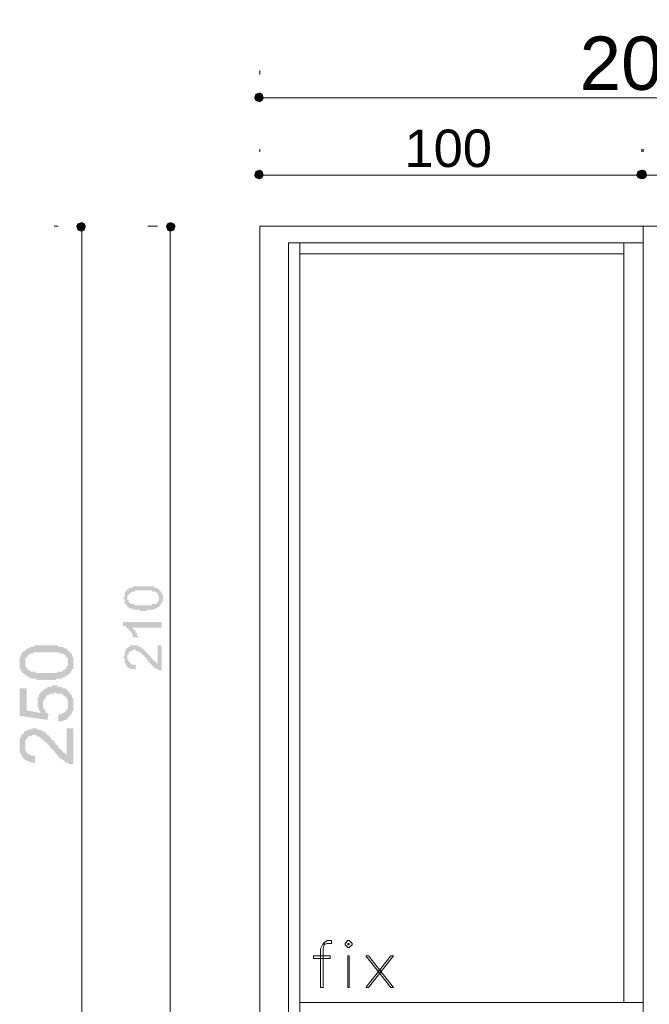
# Model space of a CAD drawing. Header units: metres. Extents: x 5.7 to 89.8, y 4 to 63.5.
# Tile 20 of 59: x 16.9 to 21.3, y 38.9 to 45.8. Entities that reach past the tile are written whole.
import ezdxf

# ---------------------------------------------------------------- set-up
doc = ezdxf.new("R2010")
doc.units = ezdxf.units.M
doc.header["$MEASUREMENT"] = 0
for name, color, linetype in [('PDF8_dim', 7, 'Continuous'), ('PDF8_Text', 7, 'Continuous'), ('PDF8_textt', 7, 'Continuous'), ('PDF8_WIN', 7, 'Continuous')]:
    doc.layers.add(name, color=color, linetype=linetype)
doc.styles.add('PDF Arial', font='arial.ttf')

msp = doc.modelspace()

# ---------------------------------------------------------------- hatches: boundary and pattern name
at = {"layer": 'PDF8_dim', "transparency": 33554559}
h = msp.add_hatch(color=256, dxfattribs=at)
h.paths.add_polyline_path([(17.7246, 41.6903), (17.715, 41.6903), (17.715, 41.6903), (17.7054, 41.6903), (17.7054, 41.6903), (17.6957, 41.6903), (17.6957, 41.6903), (17.6957, 41.6999), (17.6861, 41.6999), (17.6861, 41.6999), (17.6765, 41.6999), (17.6765, 41.6999), (17.6765, 41.6999), (17.6668, 41.6999), (17.6668, 41.6999), (17.6668, 41.6999), (17.6572, 41.6999), (17.6572, 41.6999), (17.6572, 41.6999), (17.6476, 41.6999), (17.6476, 41.6999), (17.6476, 41.6999), (17.6379, 41.7095), (17.6379, 41.7095), (17.6379, 41.7095), (17.6283, 41.7095), (17.6283, 41.7095), (17.6187, 41.7095), (17.6187, 41.7191), (17.6187, 41.7191), (17.6187, 41.7191), (17.609, 41.7191), (17.609, 41.7288), (17.609, 41.7288), (17.5994, 41.7288), (17.5994, 41.7288), (17.5994, 41.7288), (17.5994, 41.7384), (17.5994, 41.7384), (17.5898, 41.7384), (17.5898, 41.748), (17.5898, 41.748), (17.5898, 41.748), (17.5898, 41.7577), (17.5898, 41.7577), (17.5898, 41.7577), (17.5898, 41.7673), (17.5898, 41.7673), (17.5898, 41.7769), (17.5802, 41.7769), (17.5802, 41.7769), (17.5802, 41.7769), (17.5802, 41.7866), (17.5898, 41.7866), (17.5898, 41.7962), (17.5898, 41.7962), (17.5898, 41.7962), (17.5898, 41.8058), (17.5898, 41.8058), (17.5898, 41.8155), (17.5898, 41.8155), (17.5898, 41.8155), (17.5898, 41.8155), (17.5994, 41.8251), (17.5994, 41.8251), (17.5994, 41.8251), (17.5994, 41.8347), (17.5994, 41.8347), (17.609, 41.8347), (17.609, 41.8347), (17.609, 41.8444), (17.6187, 41.8444), (17.6187, 41.8444), (17.6187, 41.8444), (17.6283, 41.854), (17.6283, 41.854), (17.6283, 41.854), (17.6379, 41.854), (17.6379, 41.854), (17.6379, 41.854), (17.6476, 41.854), (17.6476, 41.8636), (17.6476, 41.8636), (17.6572, 41.8636), (17.6572, 41.8636), (17.6572, 41.8636), (17.6668, 41.8636), (17.6668, 41.8636), (17.6668, 41.8636), (17.6765, 41.8636), (17.6765, 41.8636), (17.6765, 41.8636), (17.6861, 41.8636), (17.6861, 41.8636), (17.6957, 41.8636), (17.6957, 41.8636), (17.6957, 41.8636), (17.7054, 41.8636), (17.7054, 41.8636), (17.715, 41.8636), (17.715, 41.8636), (17.7246, 41.8636), (17.7246, 41.8636), (17.7246, 41.8636), (17.7342, 41.8636), (17.7342, 41.8636), (17.7342, 41.8636), (17.7439, 41.8636), (17.7439, 41.8636), (17.7535, 41.8636), (17.7535, 41.8636), (17.7631, 41.8636), (17.7631, 41.8636), (17.7631, 41.8636), (17.7728, 41.8636), (17.7728, 41.8636), (17.7728, 41.8636), (17.7824, 41.8636), (17.7824, 41.8636), (17.7824, 41.8636), (17.792, 41.8636), (17.792, 41.8636), (17.792, 41.8636), (17.8017, 41.854), (17.8017, 41.854), (17.8017, 41.854), (17.8113, 41.854), (17.8113, 41.854), (17.8113, 41.854), (17.8209, 41.8444), (17.8209, 41.8444), (17.8209, 41.8444), (17.8306, 41.8444), (17.8306, 41.8444), (17.8306, 41.8347), (17.8402, 41.8347), (17.8402, 41.8347), (17.8402, 41.8347), (17.8402, 41.8251), (17.8402, 41.8251), (17.8498, 41.8251), (17.8498, 41.8251), (17.8498, 41.8155), (17.8498, 41.8155), (17.8498, 41.8155), (17.8498, 41.8058), (17.8498, 41.8058), (17.8595, 41.8058), (17.8595, 41.7962), (17.8595, 41.7962), (17.8595, 41.7866), (17.8595, 41.7866), (17.8595, 41.7866), (17.8595, 41.7769), (17.8595, 41.7769), (17.8595, 41.7769), (17.8595, 41.7673), (17.8595, 41.7673), (17.8595, 41.7577), (17.8595, 41.7577), (17.8498, 41.7577), (17.8498, 41.748), (17.8498, 41.748), (17.8498, 41.748), (17.8498, 41.7384), (17.8498, 41.7384), (17.8402, 41.7384), (17.8402, 41.7288), (17.8402, 41.7288), (17.8402, 41.7288), (17.8402, 41.7288), (17.8306, 41.7191), (17.8306, 41.7191), (17.8306, 41.7191), (17.8306, 41.7191), (17.8209, 41.7191), (17.8209, 41.7191), (17.8209, 41.7095), (17.8209, 41.7095), (17.8113, 41.7095), (17.8113, 41.7095), (17.8113, 41.7095), (17.8113, 41.7095), (17.8017, 41.7095), (17.8017, 41.7095), (17.8017, 41.6999), (17.792, 41.6999), (17.792, 41.6999), (17.792, 41.6999), (17.7824, 41.6999), (17.7824, 41.6999), (17.7728, 41.6999), (17.7728, 41.6999), (17.7728, 41.6999), (17.7631, 41.6999), (17.7631, 41.6999), (17.7535, 41.6999), (17.7535, 41.6999), (17.7439, 41.6903), (17.7439, 41.6903), (17.7439, 41.6903), (17.7342, 41.6903), (17.7342, 41.6903), (17.7246, 41.6903), (17.7246, 41.6903)], flags=0)
h.paths.add_polyline_path([(17.7246, 41.7288), (17.7246, 41.7288), (17.7342, 41.7288), (17.7342, 41.7288), (17.7439, 41.7288), (17.7439, 41.7288), (17.7535, 41.7288), (17.7535, 41.7288), (17.7631, 41.7288), (17.7631, 41.7288), (17.7631, 41.7288), (17.7728, 41.7288), (17.7728, 41.7288), (17.7824, 41.7288), (17.7824, 41.7288), (17.7824, 41.7384), (17.792, 41.7384), (17.792, 41.7384), (17.792, 41.7384), (17.8017, 41.7384), (17.8017, 41.7384), (17.8017, 41.7384), (17.8017, 41.7384), (17.8017, 41.7384), (17.8113, 41.7384), (17.8113, 41.748), (17.8113, 41.748), (17.8113, 41.748), (17.8209, 41.748), (17.8209, 41.7577), (17.8209, 41.7577), (17.8209, 41.7577), (17.8306, 41.7577), (17.8306, 41.7673), (17.8306, 41.7673), (17.8306, 41.7673), (17.8306, 41.7769), (17.8306, 41.7769), (17.8306, 41.7769), (17.8306, 41.7866), (17.8306, 41.7866), (17.8306, 41.7962), (17.8306, 41.7962), (17.8306, 41.7962), (17.8209, 41.7962), (17.8209, 41.8058), (17.8209, 41.8058), (17.8209, 41.8058), (17.8209, 41.8155), (17.8113, 41.8155), (17.8113, 41.8155), (17.8113, 41.8155), (17.8113, 41.8251), (17.8017, 41.8251), (17.8017, 41.8251), (17.8017, 41.8251), (17.8017, 41.8251), (17.792, 41.8251), (17.792, 41.8251), (17.792, 41.8251), (17.7824, 41.8251), (17.7824, 41.8251), (17.7824, 41.8347), (17.7728, 41.8347), (17.7728, 41.8347), (17.7728, 41.8347), (17.7631, 41.8347), (17.7631, 41.8347), (17.7535, 41.8347), (17.7535, 41.8347), (17.7439, 41.8347), (17.7439, 41.8347), (17.7342, 41.8347), (17.7342, 41.8347), (17.7246, 41.8347), (17.7246, 41.8347), (17.7246, 41.8347), (17.715, 41.8347), (17.715, 41.8347), (17.7054, 41.8347), (17.7054, 41.8347), (17.6957, 41.8347), (17.6957, 41.8347), (17.6861, 41.8347), (17.6861, 41.8347), (17.6765, 41.8347), (17.6765, 41.8347), (17.6668, 41.8347), (17.6668, 41.8347), (17.6668, 41.8347), (17.6572, 41.8251), (17.6572, 41.8251), (17.6572, 41.8251), (17.6476, 41.8251), (17.6476, 41.8251), (17.6476, 41.8251), (17.6476, 41.8251), (17.6379, 41.8251), (17.6379, 41.8251), (17.6379, 41.8251), (17.6379, 41.8155), (17.6379, 41.8155), (17.6283, 41.8155), (17.6283, 41.8155), (17.6283, 41.8155), (17.6187, 41.8058), (17.6187, 41.8058), (17.6187, 41.8058), (17.6187, 41.7962), (17.6187, 41.7962), (17.609, 41.7962), (17.609, 41.7866), (17.609, 41.7866), (17.609, 41.7866), (17.609, 41.7769), (17.609, 41.7769), (17.609, 41.7769), (17.609, 41.7673), (17.6187, 41.7673), (17.6187, 41.7673), (17.6187, 41.7577), (17.6187, 41.7577), (17.6187, 41.7577), (17.6187, 41.748), (17.6283, 41.748), (17.6283, 41.748), (17.6283, 41.748), (17.6283, 41.748), (17.6379, 41.7384), (17.6379, 41.7384), (17.6379, 41.7384), (17.6379, 41.7384), (17.6476, 41.7384), (17.6476, 41.7384), (17.6476, 41.7384), (17.6572, 41.7384), (17.6572, 41.7384), (17.6572, 41.7288), (17.6668, 41.7288), (17.6668, 41.7288), (17.6668, 41.7288), (17.6765, 41.7288), (17.6765, 41.7288), (17.6861, 41.7288), (17.6861, 41.7288), (17.6957, 41.7288), (17.6957, 41.7288), (17.7054, 41.7288), (17.7054, 41.7288), (17.715, 41.7288), (17.715, 41.7288), (17.7246, 41.7288), (17.7246, 41.7288)], flags=0)
for points in [[(17.8498, 41.6132), (17.8498, 41.5747), (17.6476, 41.5747), (17.6476, 41.5747), (17.6476, 41.5747), (17.6476, 41.565), (17.6572, 41.565), (17.6572, 41.565), (17.6572, 41.565), (17.6572, 41.5554), (17.6572, 41.5554), (17.6668, 41.5554), (17.6668, 41.5458), (17.6668, 41.5458), (17.6668, 41.5458), (17.6668, 41.5362), (17.6765, 41.5362), (17.6765, 41.5362), (17.6765, 41.5265), (17.6765, 41.5265), (17.6765, 41.5265), (17.6765, 41.5169), (17.6861, 41.5169), (17.6861, 41.5169), (17.6861, 41.5073), (17.6476, 41.5073), (17.6476, 41.5169), (17.6476, 41.5169), (17.6476, 41.5265), (17.6476, 41.5265), (17.6476, 41.5265), (17.6379, 41.5362), (17.6379, 41.5362), (17.6379, 41.5362), (17.6379, 41.5458), (17.6283, 41.5458), (17.6283, 41.5458), (17.6283, 41.5458), (17.6283, 41.5554), (17.6283, 41.5554), (17.6187, 41.5554), (17.6187, 41.5554), (17.6187, 41.565), (17.6187, 41.565), (17.609, 41.565), (17.609, 41.5747), (17.609, 41.5747), (17.5994, 41.5747), (17.5994, 41.5747), (17.5994, 41.5843), (17.5898, 41.5843), (17.5898, 41.5843), (17.5898, 41.5843), (17.5898, 41.5843), (17.5802, 41.5843), (17.5802, 41.6132)], [(17.8209, 41.4495), (17.8498, 41.4495), (17.8498, 41.2761), (17.8498, 41.2761), (17.8498, 41.2761), (17.8402, 41.2761), (17.8402, 41.2761), (17.8306, 41.2761), (17.8306, 41.2761), (17.8306, 41.2761), (17.8306, 41.2761), (17.8209, 41.2857), (17.8209, 41.2857), (17.8209, 41.2857), (17.8113, 41.2857), (17.8113, 41.2857), (17.8113, 41.2857), (17.8017, 41.2954), (17.8017, 41.2954), (17.8017, 41.2954), (17.792, 41.2954), (17.792, 41.305), (17.792, 41.305), (17.792, 41.305), (17.792, 41.305), (17.7824, 41.305), (17.7824, 41.3146), (17.7824, 41.3146), (17.7824, 41.3146), (17.7728, 41.3146), (17.7728, 41.3243), (17.7728, 41.3243), (17.7631, 41.3243), (17.7631, 41.3339), (17.7631, 41.3339), (17.7631, 41.3339), (17.7535, 41.3435), (17.7535, 41.3435), (17.7535, 41.3435), (17.7439, 41.3532), (17.7439, 41.3532), (17.7439, 41.3628), (17.7342, 41.3628), (17.7342, 41.3628), (17.7342, 41.3724), (17.7342, 41.3724), (17.7246, 41.3724), (17.7246, 41.3724), (17.7246, 41.3821), (17.715, 41.3821), (17.715, 41.3821), (17.715, 41.3917), (17.715, 41.3917), (17.7054, 41.3917), (17.7054, 41.3917), (17.7054, 41.3917), (17.7054, 41.4013), (17.7054, 41.4013), (17.6957, 41.4013), (17.6957, 41.4013), (17.6957, 41.4013), (17.6861, 41.4109), (17.6861, 41.4109), (17.6861, 41.4109), (17.6765, 41.4109), (17.6765, 41.4109), (17.6765, 41.4109), (17.6668, 41.4109), (17.6668, 41.4206), (17.6668, 41.4206), (17.6572, 41.4206), (17.6572, 41.4206), (17.6572, 41.4206), (17.6476, 41.4206), (17.6476, 41.4206), (17.6476, 41.4109), (17.6379, 41.4109), (17.6379, 41.4109), (17.6379, 41.4109), (17.6283, 41.4109), (17.6283, 41.4109), (17.6283, 41.4013), (17.6283, 41.4013), (17.6187, 41.4013), (17.6187, 41.4013), (17.6187, 41.3917), (17.6187, 41.3917), (17.6187, 41.3917), (17.6187, 41.3821), (17.609, 41.3821), (17.609, 41.3821), (17.609, 41.3724), (17.609, 41.3724), (17.609, 41.3628), (17.609, 41.3628), (17.609, 41.3628), (17.609, 41.3532), (17.609, 41.3532), (17.6187, 41.3435), (17.6187, 41.3435), (17.6187, 41.3435), (17.6187, 41.3339), (17.6187, 41.3339), (17.6187, 41.3339), (17.6283, 41.3339), (17.6283, 41.3243), (17.6283, 41.3243), (17.6283, 41.3243), (17.6379, 41.3243), (17.6379, 41.3243), (17.6379, 41.3146), (17.6476, 41.3146), (17.6476, 41.3146), (17.6476, 41.3146), (17.6572, 41.3146), (17.6572, 41.3146), (17.6668, 41.3146), (17.6668, 41.3146), (17.6668, 41.2761), (17.6572, 41.2857), (17.6572, 41.2857), (17.6476, 41.2857), (17.6476, 41.2857), (17.6379, 41.2857), (17.6379, 41.2857), (17.6379, 41.2857), (17.6283, 41.2857), (17.6283, 41.2857), (17.6283, 41.2954), (17.6187, 41.2954), (17.6187, 41.2954), (17.6187, 41.2954), (17.609, 41.2954), (17.609, 41.305), (17.609, 41.305), (17.609, 41.305), (17.609, 41.305), (17.5994, 41.305), (17.5994, 41.3146), (17.5994, 41.3146), (17.5994, 41.3146), (17.5994, 41.3243), (17.5898, 41.3243), (17.5898, 41.3243), (17.5898, 41.3339), (17.5898, 41.3339), (17.5898, 41.3339), (17.5898, 41.3435), (17.5898, 41.3435), (17.5898, 41.3435), (17.5898, 41.3532), (17.5898, 41.3532), (17.5898, 41.3628), (17.5802, 41.3628), (17.5802, 41.3724), (17.5802, 41.3724), (17.5898, 41.3724), (17.5898, 41.3821), (17.5898, 41.3821), (17.5898, 41.3917), (17.5898, 41.3917), (17.5898, 41.3917), (17.5898, 41.4013), (17.5898, 41.4013), (17.5898, 41.4013), (17.5898, 41.4109), (17.5898, 41.4109), (17.5994, 41.4109), (17.5994, 41.4206), (17.5994, 41.4206), (17.5994, 41.4206), (17.5994, 41.4302), (17.609, 41.4302), (17.609, 41.4302), (17.609, 41.4302), (17.609, 41.4302), (17.6187, 41.4398), (17.6187, 41.4398), (17.6187, 41.4398), (17.6187, 41.4398), (17.6283, 41.4398), (17.6283, 41.4495), (17.6283, 41.4495), (17.6379, 41.4495), (17.6379, 41.4495), (17.6476, 41.4495), (17.6476, 41.4495), (17.6476, 41.4495), (17.6572, 41.4495), (17.6572, 41.4495), (17.6572, 41.4495), (17.6668, 41.4495), (17.6668, 41.4495), (17.6668, 41.4495), (17.6765, 41.4495), (17.6765, 41.4495), (17.6765, 41.4495), (17.6861, 41.4495), (17.6861, 41.4495), (17.6861, 41.4398), (17.6957, 41.4398), (17.6957, 41.4398), (17.6957, 41.4398), (17.7054, 41.4398), (17.7054, 41.4398), (17.7054, 41.4302), (17.715, 41.4302), (17.715, 41.4302), (17.715, 41.4302), (17.7246, 41.4206), (17.7246, 41.4206), (17.7246, 41.4206), (17.7246, 41.4206), (17.7246, 41.4206), (17.7342, 41.4109), (17.7342, 41.4109), (17.7342, 41.4109), (17.7342, 41.4109), (17.7439, 41.4013), (17.7439, 41.4013), (17.7439, 41.4013), (17.7439, 41.4013), (17.7535, 41.3917), (17.7535, 41.3917), (17.7535, 41.3917), (17.7631, 41.3821), (17.7631, 41.3821), (17.7631, 41.3821), (17.7728, 41.3724), (17.7728, 41.3724), (17.7728, 41.3724), (17.7728, 41.3628), (17.7824, 41.3628), (17.7824, 41.3532), (17.7824, 41.3532), (17.792, 41.3532), (17.792, 41.3435), (17.792, 41.3435), (17.792, 41.3435), (17.8017, 41.3435), (17.8017, 41.3339), (17.8017, 41.3339), (17.8017, 41.3339), (17.8017, 41.3339), (17.8113, 41.3339), (17.8113, 41.3243), (17.8113, 41.3243), (17.8113, 41.3243), (17.8209, 41.3243), (17.8209, 41.3243), (17.8209, 41.3243)], [(17.1275, 40.9198), (17.1275, 40.9679), (17.1371, 40.9679), (17.1371, 40.9679), (17.1467, 40.9679), (17.1467, 40.9679), (17.1564, 40.9775), (17.1564, 40.9775), (17.166, 40.9775), (17.166, 40.9775), (17.1756, 40.9872), (17.1756, 40.9872), (17.1756, 40.9872), (17.1756, 40.9872), (17.1853, 40.9968), (17.1853, 40.9968), (17.1853, 41.0064), (17.1949, 41.0064), (17.1949, 41.0161), (17.1949, 41.0161), (17.1949, 41.0257), (17.1949, 41.0257), (17.1949, 41.0353), (17.1949, 41.0353), (17.1949, 41.0353), (17.1949, 41.045), (17.1949, 41.045), (17.1949, 41.0546), (17.1949, 41.0546), (17.1949, 41.0642), (17.1949, 41.0642), (17.1949, 41.0739), (17.1853, 41.0739), (17.1853, 41.0835), (17.1853, 41.0835), (17.1756, 41.0931), (17.1756, 41.0931), (17.1756, 41.0931), (17.166, 41.0931), (17.166, 41.1028), (17.166, 41.1028), (17.1564, 41.1028), (17.1564, 41.1124), (17.1467, 41.1124), (17.1467, 41.1124), (17.1371, 41.1124), (17.1371, 41.1124), (17.1275, 41.1124), (17.1275, 41.1124), (17.1179, 41.1124), (17.1082, 41.122), (17.1082, 41.122), (17.1082, 41.122), (17.0986, 41.122), (17.0986, 41.1124), (17.089, 41.1124), (17.089, 41.1124), (17.0793, 41.1124), (17.0793, 41.1124), (17.0697, 41.1124), (17.0697, 41.1124), (17.0601, 41.1028), (17.0601, 41.1028), (17.0504, 41.1028), (17.0504, 41.1028), (17.0408, 41.0931), (17.0408, 41.0931), (17.0408, 41.0931), (17.0408, 41.0835), (17.0312, 41.0835), (17.0312, 41.0835), (17.0312, 41.0739), (17.0312, 41.0739), (17.0312, 41.0642), (17.0215, 41.0642), (17.0215, 41.0546), (17.0215, 41.0546), (17.0215, 41.045), (17.0215, 41.045), (17.0215, 41.0353), (17.0215, 41.0353), (17.0215, 41.0257), (17.0215, 41.0257), (17.0215, 41.0161), (17.0215, 41.0161), (17.0312, 41.0064), (17.0312, 41.0064), (17.0312, 40.9968), (17.0312, 40.9968), (17.0312, 40.9968), (17.0408, 40.9872), (17.0408, 40.9872), (17.0408, 40.9775), (17.0504, 40.9775), (17.0504, 40.9775), (17.0601, 40.9679), (17.0601, 40.9679), (17.0504, 40.9294), (16.8578, 40.9583), (16.8578, 41.1509), (16.906, 41.1509), (16.906, 40.9968), (17.0023, 40.9775), (17.0023, 40.9872), (17.0023, 40.9872), (16.9926, 40.9968), (16.9926, 40.9968), (16.9926, 41.0064), (16.9926, 41.0064), (16.9926, 41.0161), (16.983, 41.0161), (16.983, 41.0257), (16.983, 41.0257), (16.983, 41.0353), (16.983, 41.0353), (16.983, 41.045), (16.983, 41.045), (16.983, 41.0546), (16.983, 41.0546), (16.983, 41.0642), (16.983, 41.0642), (16.983, 41.0739), (16.983, 41.0739), (16.983, 41.0835), (16.983, 41.0835), (16.9926, 41.0931), (16.9926, 41.0931), (16.9926, 41.1028), (16.9926, 41.1028), (16.9926, 41.1124), (17.0023, 41.1124), (17.0023, 41.1124), (17.0023, 41.122), (17.0119, 41.122), (17.0119, 41.1316), (17.0119, 41.1316), (17.0215, 41.1316), (17.0215, 41.1413), (17.0312, 41.1413), (17.0312, 41.1413), (17.0312, 41.1509), (17.0408, 41.1509), (17.0408, 41.1509), (17.0504, 41.1509), (17.0504, 41.1605), (17.0601, 41.1605), (17.0601, 41.1605), (17.0697, 41.1605), (17.0697, 41.1605), (17.0793, 41.1605), (17.0793, 41.1605), (17.089, 41.1702), (17.089, 41.1702), (17.0986, 41.1702), (17.0986, 41.1702), (17.1082, 41.1702), (17.1179, 41.1702), (17.1179, 41.1702), (17.1275, 41.1605), (17.1275, 41.1605), (17.1371, 41.1605), (17.1371, 41.1605), (17.1467, 41.1605), (17.1467, 41.1605), (17.1564, 41.1605), (17.1564, 41.1509), (17.166, 41.1509), (17.166, 41.1509), (17.1756, 41.1509), (17.1756, 41.1509), (17.1853, 41.1413), (17.1853, 41.1413), (17.1853, 41.1413), (17.1949, 41.1413), (17.1949, 41.1316), (17.1949, 41.1316), (17.2045, 41.122), (17.2045, 41.122), (17.2045, 41.122), (17.2142, 41.1124), (17.2142, 41.1124), (17.2142, 41.1028), (17.2238, 41.1028), (17.2238, 41.1028), (17.2238, 41.0931), (17.2238, 41.0931), (17.2238, 41.0835), (17.2334, 41.0835), (17.2334, 41.0739), (17.2334, 41.0739), (17.2334, 41.0642), (17.2334, 41.0642), (17.2334, 41.0546), (17.2334, 41.0546), (17.2334, 41.045), (17.2334, 41.0353), (17.2334, 41.0353), (17.2334, 41.0353), (17.2334, 41.0257), (17.2334, 41.0257), (17.2334, 41.0161), (17.2334, 41.0064), (17.2334, 41.0064), (17.2334, 40.9968), (17.2334, 40.9968), (17.2238, 40.9872), (17.2238, 40.9872), (17.2238, 40.9775), (17.2238, 40.9775), (17.2238, 40.9775), (17.2142, 40.9679), (17.2142, 40.9679), (17.2142, 40.9583), (17.2045, 40.9583), (17.2045, 40.9583), (17.2045, 40.9487), (17.2045, 40.9487), (17.1949, 40.9487), (17.1949, 40.939), (17.1853, 40.939), (17.1853, 40.939), (17.1853, 40.9294), (17.1756, 40.9294), (17.1756, 40.9294), (17.166, 40.9294), (17.166, 40.9294), (17.1564, 40.9198), (17.1564, 40.9198), (17.1467, 40.9198), (17.1371, 40.9198), (17.1371, 40.9198), (17.1275, 40.9198)], [(17.1853, 40.8716), (17.2334, 40.8716), (17.2334, 40.6212), (17.2238, 40.6212), (17.2238, 40.6212), (17.2142, 40.6212), (17.2045, 40.6212), (17.2045, 40.6212), (17.1949, 40.6308), (17.1949, 40.6308), (17.1949, 40.6308), (17.1853, 40.6308), (17.1853, 40.6308), (17.1756, 40.6308), (17.1756, 40.6405), (17.1756, 40.6405), (17.166, 40.6405), (17.166, 40.6501), (17.1564, 40.6501), (17.1564, 40.6501), (17.1467, 40.6597), (17.1467, 40.6597), (17.1467, 40.6597), (17.1371, 40.6597), (17.1371, 40.6693), (17.1371, 40.6693), (17.1275, 40.6693), (17.1275, 40.679), (17.1275, 40.679), (17.1179, 40.679), (17.1179, 40.6886), (17.1179, 40.6886), (17.1082, 40.6982), (17.1082, 40.6982), (17.0986, 40.7079), (17.0986, 40.7079), (17.0986, 40.7175), (17.089, 40.7175), (17.089, 40.7271), (17.0793, 40.7271), (17.0793, 40.7368), (17.0697, 40.7368), (17.0697, 40.7464), (17.0697, 40.7464), (17.0601, 40.756), (17.0601, 40.756), (17.0504, 40.756), (17.0504, 40.7657), (17.0504, 40.7657), (17.0408, 40.7753), (17.0408, 40.7753), (17.0312, 40.7753), (17.0312, 40.7849), (17.0312, 40.7849), (17.0215, 40.7849), (17.0215, 40.7946), (17.0215, 40.7946), (17.0215, 40.7946), (17.0119, 40.7946), (17.0119, 40.8042), (17.0023, 40.8042), (17.0023, 40.8042), (16.9926, 40.8138), (16.9926, 40.8138), (16.983, 40.8138), (16.983, 40.8138), (16.9734, 40.8138), (16.9734, 40.8234), (16.9734, 40.8234), (16.9638, 40.8234), (16.9638, 40.8234), (16.9541, 40.8234), (16.9541, 40.8234), (16.9445, 40.8234), (16.9445, 40.8234), (16.9349, 40.8138), (16.9349, 40.8138), (16.9252, 40.8138), (16.9252, 40.8138), (16.9156, 40.8138), (16.9156, 40.8042), (16.9156, 40.8042), (16.906, 40.8042), (16.906, 40.7946), (16.906, 40.7946), (16.906, 40.7946), (16.8963, 40.7849), (16.8963, 40.7849), (16.8963, 40.7753), (16.8963, 40.7753), (16.8963, 40.7657), (16.8963, 40.7657), (16.8963, 40.756), (16.8963, 40.7464), (16.8963, 40.7464), (16.8963, 40.7368), (16.8963, 40.7368), (16.8963, 40.7271), (16.8963, 40.7271), (16.8963, 40.7175), (16.8963, 40.7175), (16.906, 40.7079), (16.906, 40.7079), (16.906, 40.6982), (16.906, 40.6982), (16.9156, 40.6982), (16.9156, 40.6982), (16.9156, 40.6886), (16.9252, 40.6886), (16.9252, 40.6886), (16.9349, 40.6886), (16.9349, 40.679), (16.9445, 40.679), (16.9445, 40.679), (16.9541, 40.679), (16.9541, 40.679), (16.9638, 40.679), (16.9638, 40.679), (16.9638, 40.6308), (16.9541, 40.6308), (16.9541, 40.6308), (16.9445, 40.6308), (16.9349, 40.6308), (16.9349, 40.6308), (16.9252, 40.6405), (16.9252, 40.6405), (16.9156, 40.6405), (16.9156, 40.6405), (16.906, 40.6405), (16.906, 40.6501), (16.906, 40.6501), (16.8963, 40.6501), (16.8963, 40.6501), (16.8867, 40.6597), (16.8867, 40.6597), (16.8867, 40.6597), (16.8771, 40.6693), (16.8771, 40.6693), (16.8771, 40.679), (16.8771, 40.679), (16.8674, 40.679), (16.8674, 40.6886), (16.8674, 40.6886), (16.8674, 40.6982), (16.8578, 40.6982), (16.8578, 40.7079), (16.8578, 40.7079), (16.8578, 40.7175), (16.8578, 40.7175), (16.8578, 40.7271), (16.8578, 40.7271), (16.8578, 40.7368), (16.8578, 40.7368), (16.8578, 40.7464), (16.8578, 40.756), (16.8578, 40.756), (16.8578, 40.7657), (16.8578, 40.7657), (16.8578, 40.7753), (16.8578, 40.7753), (16.8578, 40.7849), (16.8578, 40.7946), (16.8578, 40.7946), (16.8578, 40.8042), (16.8674, 40.8042), (16.8674, 40.8042), (16.8674, 40.8138), (16.8674, 40.8138), (16.8674, 40.8234), (16.8771, 40.8234), (16.8771, 40.8331), (16.8771, 40.8331), (16.8867, 40.8331), (16.8867, 40.8331), (16.8867, 40.8427), (16.8867, 40.8427), (16.8963, 40.8523), (16.8963, 40.8523), (16.906, 40.8523), (16.906, 40.8523), (16.9156, 40.862), (16.9156, 40.862), (16.9252, 40.862), (16.9252, 40.862), (16.9349, 40.862), (16.9349, 40.862), (16.9445, 40.8716), (16.9445, 40.8716), (16.9541, 40.8716), (16.9541, 40.8716), (16.9541, 40.8716), (16.9638, 40.8716), (16.9638, 40.8716), (16.9734, 40.8716), (16.983, 40.862), (16.983, 40.862), (16.9926, 40.862), (16.9926, 40.862), (17.0023, 40.862), (17.0023, 40.862), (17.0023, 40.862), (17.0119, 40.8523), (17.0119, 40.8523), (17.0215, 40.8523), (17.0215, 40.8523), (17.0312, 40.8427), (17.0312, 40.8427), (17.0408, 40.8427), (17.0408, 40.8331), (17.0408, 40.8331), (17.0504, 40.8331), (17.0504, 40.8234), (17.0504, 40.8234), (17.0601, 40.8234), (17.0601, 40.8138), (17.0601, 40.8138), (17.0697, 40.8138), (17.0697, 40.8042), (17.0697, 40.8042), (17.0793, 40.8042), (17.0793, 40.7946), (17.0793, 40.7946), (17.089, 40.7849), (17.089, 40.7849), (17.0986, 40.7849), (17.0986, 40.7753), (17.0986, 40.7753), (17.1082, 40.7657), (17.1082, 40.756), (17.1179, 40.756), (17.1179, 40.756), (17.1275, 40.7464), (17.1275, 40.7368), (17.1275, 40.7368), (17.1371, 40.7271), (17.1371, 40.7271), (17.1467, 40.7271), (17.1467, 40.7175), (17.1467, 40.7175), (17.1564, 40.7175), (17.1564, 40.7079), (17.1564, 40.7079), (17.1564, 40.7079), (17.1564, 40.7079), (17.166, 40.6982), (17.166, 40.6982), (17.1756, 40.6982), (17.1756, 40.6886), (17.1853, 40.6886), (17.1853, 40.6886), (17.1853, 40.6886)]]:
    msp.add_hatch(color=256, dxfattribs=at).paths.add_polyline_path(points)
h = msp.add_hatch(color=256, dxfattribs=at)
h.paths.add_polyline_path([(17.0408, 41.2087), (17.0408, 41.2087), (17.0312, 41.2087), (17.0312, 41.2087), (17.0215, 41.2087), (17.0119, 41.2087), (17.0119, 41.2087), (17.0023, 41.2087), (17.0023, 41.2087), (16.9926, 41.2087), (16.983, 41.2087), (16.983, 41.2087), (16.9734, 41.2087), (16.9734, 41.2183), (16.9638, 41.2183), (16.9638, 41.2183), (16.9541, 41.2183), (16.9541, 41.2183), (16.9541, 41.2183), (16.9445, 41.2183), (16.9445, 41.2183), (16.9349, 41.2183), (16.9349, 41.228), (16.9252, 41.228), (16.9252, 41.228), (16.9156, 41.228), (16.9156, 41.2376), (16.906, 41.2376), (16.906, 41.2376), (16.8963, 41.2376), (16.8963, 41.2472), (16.8867, 41.2472), (16.8867, 41.2472), (16.8867, 41.2569), (16.8771, 41.2569), (16.8771, 41.2569), (16.8771, 41.2665), (16.8771, 41.2665), (16.8674, 41.2665), (16.8674, 41.2761), (16.8674, 41.2761), (16.8674, 41.2857), (16.8578, 41.2857), (16.8578, 41.2954), (16.8578, 41.2954), (16.8578, 41.305), (16.8578, 41.305), (16.8578, 41.3146), (16.8578, 41.3146), (16.8578, 41.3243), (16.8578, 41.3339), (16.8578, 41.3339), (16.8578, 41.3339), (16.8578, 41.3435), (16.8578, 41.3435), (16.8578, 41.3532), (16.8578, 41.3532), (16.8578, 41.3628), (16.8578, 41.3628), (16.8578, 41.3724), (16.8674, 41.3724), (16.8674, 41.3821), (16.8674, 41.3821), (16.8674, 41.3917), (16.8674, 41.3917), (16.8771, 41.3917), (16.8771, 41.4013), (16.8771, 41.4013), (16.8867, 41.4109), (16.8867, 41.4109), (16.8963, 41.4109), (16.8963, 41.4206), (16.8963, 41.4206), (16.906, 41.4206), (16.906, 41.4302), (16.9156, 41.4302), (16.9156, 41.4302), (16.9252, 41.4302), (16.9252, 41.4302), (16.9349, 41.4398), (16.9349, 41.4398), (16.9445, 41.4398), (16.9445, 41.4398), (16.9541, 41.4398), (16.9541, 41.4398), (16.9638, 41.4495), (16.9638, 41.4495), (16.9734, 41.4495), (16.9734, 41.4495), (16.9734, 41.4495), (16.983, 41.4495), (16.983, 41.4495), (16.9926, 41.4495), (17.0023, 41.4495), (17.0023, 41.4495), (17.0119, 41.4495), (17.0119, 41.4495), (17.0215, 41.4495), (17.0215, 41.4495), (17.0312, 41.4495), (17.0408, 41.4495), (17.0408, 41.4495), (17.0408, 41.4495), (17.0504, 41.4495), (17.0601, 41.4495), (17.0601, 41.4495), (17.0697, 41.4495), (17.0793, 41.4495), (17.0793, 41.4495), (17.089, 41.4495), (17.089, 41.4495), (17.0986, 41.4495), (17.0986, 41.4495), (17.1082, 41.4495), (17.1179, 41.4495), (17.1179, 41.4495), (17.1275, 41.4495), (17.1275, 41.4495), (17.1275, 41.4398), (17.1371, 41.4398), (17.1371, 41.4398), (17.1467, 41.4398), (17.1467, 41.4398), (17.1467, 41.4398), (17.1564, 41.4398), (17.166, 41.4398), (17.166, 41.4302), (17.1756, 41.4302), (17.1756, 41.4302), (17.1853, 41.4302), (17.1853, 41.4206), (17.1949, 41.4206), (17.1949, 41.4206), (17.1949, 41.4109), (17.2045, 41.4109), (17.2045, 41.4109), (17.2045, 41.4013), (17.2142, 41.4013), (17.2142, 41.4013), (17.2142, 41.3917), (17.2238, 41.3917), (17.2238, 41.3821), (17.2238, 41.3821), (17.2238, 41.3821), (17.2238, 41.3724), (17.2334, 41.3724), (17.2334, 41.3628), (17.2334, 41.3628), (17.2334, 41.3532), (17.2334, 41.3532), (17.2334, 41.3435), (17.2334, 41.3339), (17.2334, 41.3339), (17.2334, 41.3339), (17.2334, 41.3243), (17.2334, 41.3243), (17.2334, 41.3146), (17.2334, 41.305), (17.2334, 41.305), (17.2334, 41.2954), (17.2334, 41.2954), (17.2334, 41.2857), (17.2238, 41.2857), (17.2238, 41.2761), (17.2238, 41.2761), (17.2238, 41.2761), (17.2142, 41.2665), (17.2142, 41.2665), (17.2142, 41.2569), (17.2045, 41.2569), (17.2045, 41.2569), (17.2045, 41.2472), (17.1949, 41.2472), (17.1949, 41.2472), (17.1949, 41.2472), (17.1949, 41.2376), (17.1853, 41.2376), (17.1853, 41.2376), (17.1853, 41.2376), (17.1756, 41.2376), (17.1756, 41.228), (17.166, 41.228), (17.166, 41.228), (17.1564, 41.228), (17.1564, 41.228), (17.1564, 41.2183), (17.1467, 41.2183), (17.1467, 41.2183), (17.1371, 41.2183), (17.1371, 41.2183), (17.1275, 41.2183), (17.1275, 41.2183), (17.1179, 41.2183), (17.1082, 41.2087), (17.1082, 41.2087), (17.0986, 41.2087), (17.0986, 41.2087), (17.089, 41.2087), (17.0793, 41.2087), (17.0793, 41.2087), (17.0697, 41.2087), (17.0601, 41.2087), (17.0601, 41.2087), (17.0504, 41.2087), (17.0408, 41.2087)], flags=0)
h.paths.add_polyline_path([(17.0408, 41.2569), (17.0504, 41.2569), (17.0601, 41.2569), (17.0697, 41.2569), (17.0697, 41.2569), (17.0793, 41.2569), (17.089, 41.2569), (17.089, 41.2569), (17.0986, 41.2569), (17.1082, 41.2569), (17.1082, 41.2569), (17.1179, 41.2569), (17.1179, 41.2569), (17.1275, 41.2665), (17.1275, 41.2665), (17.1371, 41.2665), (17.1371, 41.2665), (17.1467, 41.2665), (17.1467, 41.2665), (17.1467, 41.2665), (17.1564, 41.2665), (17.1564, 41.2761), (17.1564, 41.2761), (17.166, 41.2761), (17.166, 41.2761), (17.166, 41.2761), (17.1756, 41.2857), (17.1756, 41.2857), (17.1756, 41.2857), (17.1853, 41.2954), (17.1853, 41.2954), (17.1853, 41.305), (17.1949, 41.305), (17.1949, 41.305), (17.1949, 41.3146), (17.1949, 41.3146), (17.1949, 41.3243), (17.1949, 41.3243), (17.1949, 41.3339), (17.1949, 41.3339), (17.1949, 41.3435), (17.1949, 41.3435), (17.1949, 41.3532), (17.1949, 41.3532), (17.1949, 41.3628), (17.1853, 41.3628), (17.1853, 41.3628), (17.1853, 41.3724), (17.1756, 41.3724), (17.1756, 41.3821), (17.1756, 41.3821), (17.166, 41.3821), (17.166, 41.3821), (17.166, 41.3917), (17.1564, 41.3917), (17.1564, 41.3917), (17.1564, 41.3917), (17.1467, 41.3917), (17.1467, 41.3917), (17.1371, 41.3917), (17.1371, 41.4013), (17.1275, 41.4013), (17.1275, 41.4013), (17.1179, 41.4013), (17.1179, 41.4013), (17.1082, 41.4013), (17.1082, 41.4013), (17.0986, 41.4013), (17.0986, 41.4013), (17.089, 41.4013), (17.0793, 41.4013), (17.0793, 41.4013), (17.0697, 41.4013), (17.0601, 41.4013), (17.0504, 41.4013), (17.0504, 41.4013), (17.0408, 41.4013), (17.0408, 41.4013), (17.0312, 41.4013), (17.0215, 41.4013), (17.0119, 41.4013), (17.0119, 41.4013), (17.0023, 41.4013), (16.9926, 41.4013), (16.9926, 41.4013), (16.983, 41.4013), (16.983, 41.4013), (16.9734, 41.4013), (16.9734, 41.4013), (16.9638, 41.4013), (16.9638, 41.4013), (16.9541, 41.4013), (16.9541, 41.3917), (16.9445, 41.3917), (16.9445, 41.3917), (16.9349, 41.3917), (16.9349, 41.3917), (16.9349, 41.3917), (16.9252, 41.3917), (16.9252, 41.3821), (16.9252, 41.3821), (16.9252, 41.3821), (16.9156, 41.3821), (16.9156, 41.3724), (16.906, 41.3724), (16.906, 41.3724), (16.906, 41.3628), (16.8963, 41.3628), (16.8963, 41.3532), (16.8963, 41.3532), (16.8963, 41.3435), (16.8963, 41.3435), (16.8963, 41.3435), (16.8963, 41.3339), (16.8963, 41.3339), (16.8963, 41.3243), (16.8963, 41.3243), (16.8963, 41.3146), (16.8963, 41.3146), (16.8963, 41.305), (16.8963, 41.305), (16.906, 41.2954), (16.906, 41.2954), (16.906, 41.2857), (16.9156, 41.2857), (16.9156, 41.2857), (16.9156, 41.2761), (16.9252, 41.2761), (16.9252, 41.2761), (16.9252, 41.2761), (16.9349, 41.2761), (16.9349, 41.2665), (16.9349, 41.2665), (16.9445, 41.2665), (16.9445, 41.2665), (16.9541, 41.2665), (16.9541, 41.2665), (16.9638, 41.2665), (16.9638, 41.2665), (16.9734, 41.2569), (16.9734, 41.2569), (16.983, 41.2569), (16.983, 41.2569), (16.9926, 41.2569), (16.9926, 41.2569), (17.0023, 41.2569), (17.0119, 41.2569), (17.0119, 41.2569), (17.0215, 41.2569), (17.0312, 41.2569), (17.0408, 41.2569), (17.0408, 41.2569), (17.0408, 41.2569)], flags=0)

# ---------------------------------------------------------------- linework, layer by layer
at = {"layer": 'PDF8_dim', "lineweight": 20}
for points in [[(18.5336, 45.4657), (18.5336, 45.4368)], [(18.5625, 45.2731), (18.6011, 45.2731), (23.8115, 45.2731), (23.8404, 45.2731)], [(18.5336, 44.9167), (18.5336, 44.8974)], [(21.2015, 44.9167), (21.2015, 44.8974)], [(21.2111, 44.9167), (21.2111, 44.8974)], [(21.163, 44.7337), (21.1341, 44.7337), (18.6011, 44.7337), (18.5625, 44.7337)], [(23.8404, 44.7337), (23.8115, 44.7337), (21.2689, 44.7337), (21.24, 44.7337)], [(17.0986, 44.3774), (17.1275, 44.3774)], [(17.8209, 44.3774), (17.7535, 44.3774)], [(17.2912, 44.3388), (17.2912, 44.3099), (17.2912, 37.7607), (17.2912, 37.7318)], [(17.9076, 44.3388), (17.9076, 44.3099), (17.9076, 38.8298), (17.9076, 38.8009)]]:
    msp.add_lwpolyline(points, dxfattribs=at)
at = {"layer": 'PDF8_dim', "transparency": 33554559}
for points in [[(18.5047, 45.302), (18.5336, 45.2731), (18.4951, 45.2731)], [(18.4951, 45.2731), (18.5047, 45.2538), (18.5336, 45.2731)], [(18.5336, 45.3116), (18.5047, 45.302), (18.5336, 45.2731)], [(18.5047, 45.2538), (18.5336, 45.2731), (18.5336, 45.2442)], [(18.5336, 45.2731), (18.5529, 45.302), (18.5336, 45.3116)], [(18.5625, 45.2731), (18.5336, 45.2731), (18.5529, 45.302)], [(18.5336, 45.2731), (18.5336, 45.2442), (18.5529, 45.2538)], [(18.5529, 45.2538), (18.5625, 45.2731), (18.5336, 45.2731)], [(18.5336, 44.7722), (18.5047, 44.7626), (18.5336, 44.7337)], [(18.5336, 44.7337), (18.5529, 44.7626), (18.5336, 44.7722)], [(21.2015, 44.7337), (21.2015, 44.7722), (21.1726, 44.7626)], [(21.2111, 44.7722), (21.1822, 44.7626), (21.2111, 44.7337)], [(21.2207, 44.7626), (21.2015, 44.7337), (21.2015, 44.7722)], [(21.2111, 44.7337), (21.2304, 44.7626), (21.2111, 44.7722)], [(18.5047, 44.7626), (18.5336, 44.7337), (18.4951, 44.7337)], [(18.4951, 44.7337), (18.5047, 44.7145), (18.5336, 44.7337)], [(18.5047, 44.7145), (18.5336, 44.7337), (18.5336, 44.7048)], [(18.5625, 44.7337), (18.5336, 44.7337), (18.5529, 44.7626)], [(18.5336, 44.7337), (18.5336, 44.7048), (18.5529, 44.7145)], [(18.5529, 44.7145), (18.5625, 44.7337), (18.5336, 44.7337)], [(21.1726, 44.7626), (21.163, 44.7337), (21.2015, 44.7337)], [(21.163, 44.7337), (21.2015, 44.7337), (21.1726, 44.7145)], [(21.1822, 44.7626), (21.2111, 44.7337), (21.1726, 44.7337)], [(21.2015, 44.7337), (21.1726, 44.7145), (21.2015, 44.7048)], [(21.1726, 44.7337), (21.1822, 44.7145), (21.2111, 44.7337)], [(21.1822, 44.7145), (21.2111, 44.7337), (21.2111, 44.7048)], [(21.2304, 44.7337), (21.2207, 44.7626), (21.2015, 44.7337)], [(21.2015, 44.7048), (21.2207, 44.7145), (21.2015, 44.7337)], [(21.2207, 44.7145), (21.2015, 44.7337), (21.2304, 44.7337)], [(21.24, 44.7337), (21.2111, 44.7337), (21.2304, 44.7626)], [(21.2111, 44.7337), (21.2111, 44.7048), (21.2304, 44.7145)], [(21.2304, 44.7145), (21.24, 44.7337), (21.2111, 44.7337)], [(17.2623, 44.3966), (17.2912, 44.3774), (17.2527, 44.3774)], [(17.2912, 44.3774), (17.2527, 44.3774), (17.2623, 44.3485)], [(17.2912, 44.4063), (17.2623, 44.3966), (17.2912, 44.3774)], [(17.2623, 44.3485), (17.2912, 44.3388), (17.2912, 44.3774)], [(17.3105, 44.3966), (17.2912, 44.3774), (17.2912, 44.4063)], [(17.3201, 44.3774), (17.3105, 44.3966), (17.2912, 44.3774)], [(17.2912, 44.3388), (17.2912, 44.3774), (17.3105, 44.3485)], [(17.2912, 44.3774), (17.3105, 44.3485), (17.3201, 44.3774)], [(17.8883, 44.3966), (17.9076, 44.3774), (17.8787, 44.3774)], [(17.9076, 44.3774), (17.8787, 44.3774), (17.8883, 44.3485)], [(17.9076, 44.4063), (17.8883, 44.3966), (17.9076, 44.3774)], [(17.8883, 44.3485), (17.9076, 44.3388), (17.9076, 44.3774)], [(17.9365, 44.3966), (17.9076, 44.3774), (17.9076, 44.4063)], [(17.9461, 44.3774), (17.9365, 44.3966), (17.9076, 44.3774)], [(17.9076, 44.3388), (17.9076, 44.3774), (17.9365, 44.3485)], [(17.9076, 44.3774), (17.9365, 44.3485), (17.9461, 44.3774)]]:
    msp.add_solid(points, dxfattribs=at)
at = {"layer": 'PDF8_textt', "lineweight": 20}
msp.add_lwpolyline([(18.9767, 39.3595), (19.0056, 39.3691), (19.0345, 39.3691), (19.0345, 39.3884), (19.0056, 39.3884), (18.9767, 39.3691), (18.9574, 39.3306), (18.9574, 39.0609), (18.9767, 39.0609), (18.9767, 39.3306), (18.9863, 39.3691)], dxfattribs=at)
for points in [[(19.15, 39.3884), (19.1308, 39.3691), (19.1308, 39.3595), (19.15, 39.3402), (19.1597, 39.3402), (19.1789, 39.3595), (19.1789, 39.3691), (19.1597, 39.3884)], [(19.15, 39.3691), (19.15, 39.3595), (19.1597, 39.3595), (19.1597, 39.3691)], [(19.0248, 39.2632), (18.9093, 39.2632), (18.9093, 39.2825), (19.0248, 39.2825)], [(19.1597, 39.0609), (19.1597, 39.2825), (19.15, 39.2825), (19.15, 39.0609)], [(19.4679, 39.0609), (19.2945, 39.2825), (19.2752, 39.2825), (19.4486, 39.0609)], [(19.2752, 39.0609), (19.2945, 39.0609), (19.4679, 39.2825), (19.4486, 39.2825)]]:
    msp.add_lwpolyline(points, close=True, dxfattribs=at)
at = {"layer": 'PDF8_WIN', "lineweight": 18}
msp.add_lwpolyline([(21.2111, 44.3774), (18.5336, 44.3774), (18.5336, 38.7624), (21.2111, 38.7624), (23.879, 38.7624), (23.879, 44.3774)], close=True, dxfattribs=at)
for points in [[(21.2111, 44.3774), (21.2111, 38.7624)], [(21.2111, 44.2618), (18.7359, 44.2618), (18.7359, 38.8779), (21.2111, 38.8779), (23.6574, 38.8779), (23.6574, 44.2618)], [(18.8129, 38.8779), (18.8129, 44.2618)], [(21.0763, 44.2618), (21.0763, 38.955)], [(18.8129, 44.1847), (21.0763, 44.1847)], [(18.8129, 38.955), (21.2111, 38.955)]]:
    msp.add_lwpolyline(points, dxfattribs=at)

# ---------------------------------------------------------------- texts
at = {"layer": 'PDF8_Text', "attachment_point": 7, "style": 'PDF Arial'}
for s, insert, char_height in [('200', (20.7681, 45.3246), 0.37229), ('100', (19.5449, 44.7871), 0.26198)]:
    msp.add_mtext(s, dxfattribs=dict(at, insert=insert, char_height=char_height))

doc.saveas('drawing.dxf')
